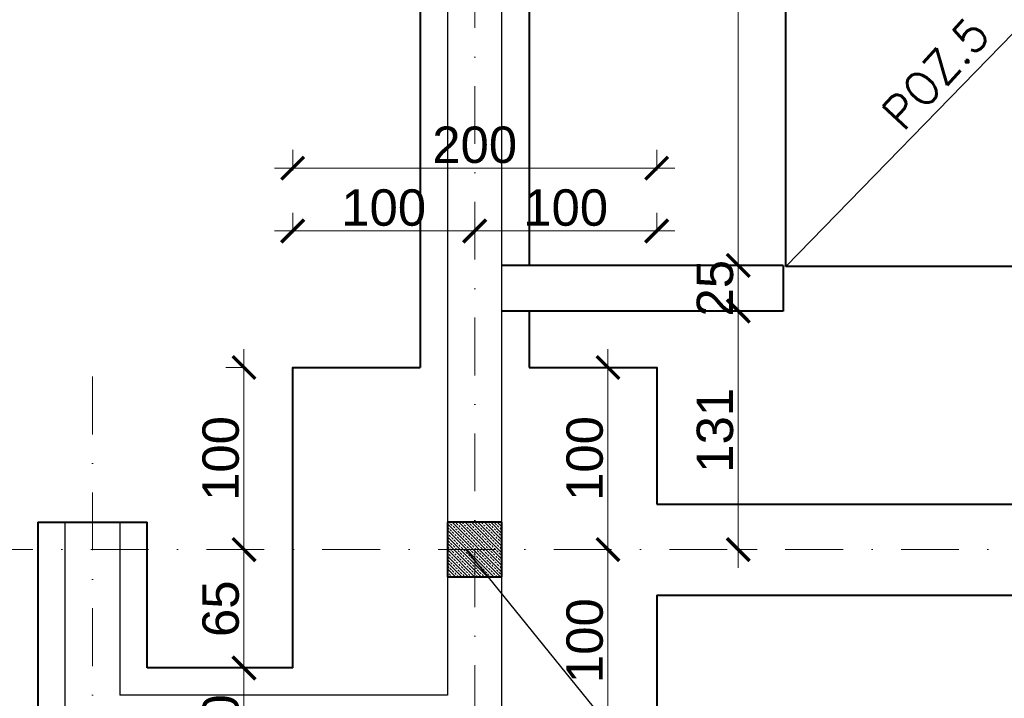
# Model space of a CAD drawing. Extents: x 4615668 to 9294084, y 5328875 to 10688993.
# Tile 10 of 67: x 4661901 to 4662442, y 5330831 to 5331203. Entities that reach past the tile are written whole.
import ezdxf

# ---------------------------------------------------------------- set-up
doc = ezdxf.new("R2010")
doc.units = 0
doc.header["$MEASUREMENT"] = 0
doc.linetypes.add('DASHDOT', pattern=[25.4, 12.7, -6.35, 0, -6.35])
for name, color, linetype, lineweight in [('k', 7, 'Continuous', 13), ('K-OPISY', 252, 'Continuous', 15), ('K-OPISY @ 10', 252, 'Continuous', 15), ('K-SCIANY CIENKI', 163, 'Continuous', 30), ('K-SCIANY GRUBY', 195, 'Continuous', 40), ('K-WIDOK', 45, 'Continuous', 20), ('Osie', 175, 'DASHDOT', 9)]:
    doc.layers.add(name, color=color, linetype=linetype, lineweight=lineweight)
doc.styles.add('Arial Narrow 20', font='arial.ttf', dxfattribs={"height": 20})
doc.styles.add('Opis', font='simplex.shx')
doc.styles.add('Simplex', font='simplex.shx')
doc.dimstyles.new('1do100 ok', dxfattribs={"dimscale": 0.5, "dimtxt": 12, "dimasz": 25, "dimexe": 20, "dimexo": 0, "dimgap": 5, "dimtad": 1, "dimdec": 0, "dimzin": 9, "dimtxsty": 'Arial Narrow 20', "dimblk": 'ARCHTICK', "dimcen": 3, "dimdle": 20, "dimclrd": 256, "dimclre": 256, "dimclrt": 256, "dimadec": 0, "dimazin": 2, "dimtfac": 1, "dimtdec": 0, "dimtix": 1, "dimtmove": 2, "dimatfit": 3, "dimldrblk": 'NONE', "dimfxl": 0, "dimtvp": 1, "dimtolj": 1, "dimtzin": 0, "dimlwd": 5, "dimlwe": 5, "dimarcsym": 0})
doc.dimstyles.new('1do50', dxfattribs={"dimscale": 5, "dimtxt": 2.5, "dimasz": 2.5, "dimexe": 2.5, "dimexo": 0.5, "dimgap": 1, "dimtad": 1, "dimdec": 1, "dimrnd": 0.5, "dimzin": 12, "dimdsep": 46, "dimtxsty": 'Simplex', "dimblk": 'OBLIQUE', "dimcen": 0.5, "dimdle": 2.5, "dimclrd": 256, "dimclre": 256, "dimclrt": 256, "dimadec": 1, "dimazin": 3, "dimtfac": 1, "dimtdec": 1, "dimtix": 1, "dimtmove": 0, "dimatfit": 3, "dimfxl": 0, "dimtolj": 1, "dimtzin": 0, "dimarcsym": 0})

# ---------------------------------------------------------------- blocks, each defined once
blk = doc.blocks.new('_Oblique')
at = {"color": 0, "linetype": 'ByBlock', "lineweight": -2}
blk.add_line((-0.5, -0.5), (0.5, 0.5), dxfattribs=at)
blk = doc.blocks.new('G$C61CBF25F')
at = {"layer": 'Osie', "lineweight": 0, "ltscale": 2.5}
for p, q in [((305, 0), (305, 1880)), ((95, 540), (95, 1340)), ((1525, 1240), (-5, 1240))]:
    blk.add_line(p, q, dxfattribs=at)
blk = doc.blocks.new('_ArchTick')
at = {"color": 0, "linetype": 'ByBlock', "const_width": 0.15}
blk.add_lwpolyline([(-0.5, -0.5), (0.5, 0.5)], dxfattribs=at)
blk = doc.blocks.new('*D7195')
at = {"layer": 'Defpoints', "color": 0}
for p in [(4661940.74, 5331713.66), (4662150.74, 5331466.58), (4661940.74, 5330977.94)]:
    blk.add_point(p, dxfattribs=at)
at = {"layer": 'k', "lineweight": 5, "ltscale": 40}
for p, q in [((4661940.74, 5331712.41), (4661940.74, 5331723.66)), ((4662150.74, 5331712.41), (4662150.74, 5331723.66)), ((4662160.74, 5331713.66), (4661930.74, 5331713.66))]:
    blk.add_line(p, q, dxfattribs=at)
at = {"layer": 'k', "linetype": 'ByBlock', "lineweight": 5, "xscale": 12.5, "yscale": 12.5, "zscale": 12.5, "rotation": 180}
blk.add_blockref('_ArchTick', (4661940.74, 5331713.66), dxfattribs=at)
at = {"layer": 'k', "linetype": 'ByBlock', "lineweight": 5, "xscale": 12.5, "yscale": 12.5, "zscale": 12.5}
blk.add_blockref('_ArchTick', (4662150.74, 5331713.66), dxfattribs=at)
at = {"layer": 'k', "lineweight": 0, "ltscale": 40, "insert": (4662045.74, 5331726.37), "char_height": 20, "attachment_point": 5, "style": 'Arial Narrow 20'}
blk.add_mtext('\\A1;210', dxfattribs=at)
blk = doc.blocks.new('_None')
blk = doc.blocks.new('*D7204')
at = {"layer": 'Defpoints', "color": 0}
for p in [(4661587.25, 5331452.38), (4662050.59, 5331452.38), (4661840.74, 5330912.38)]:
    blk.add_point(p, dxfattribs=at)
at = {"layer": 'k', "lineweight": 5, "ltscale": 40}
for p, q in [((4661587.25, 5330902.38), (4661587.25, 5331462.38)), ((4661588.5, 5331452.38), (4661577.25, 5331452.38)), ((4661588.5, 5330912.38), (4661577.25, 5330912.38))]:
    blk.add_line(p, q, dxfattribs=at)
at = {"layer": 'k', "linetype": 'ByBlock', "lineweight": 5, "xscale": 12.5, "yscale": 12.5, "zscale": 12.5}
for p, rotation in [((4661587.25, 5331452.38), 90), ((4661587.25, 5330912.38), 270)]:
    blk.add_blockref('_ArchTick', p, dxfattribs=dict(at, rotation=rotation))
at = {"layer": 'k', "lineweight": 0, "ltscale": 40, "insert": (4661574.54, 5331182.38), "char_height": 20, "attachment_point": 5, "rotation": 90, "style": 'Arial Narrow 20'}
blk.add_mtext('\\A1;540', dxfattribs=at)
blk = doc.blocks.new('*D7216')
at = {"layer": 'Defpoints', "color": 0}
for p in [(4661925.74, 5331713.66), (4661940.74, 5331713.66), (4661925.74, 5330927.38)]:
    blk.add_point(p, dxfattribs=at)
at = {"layer": 'k', "lineweight": 5, "ltscale": 40}
for p, q in [((4661925.74, 5331712.41), (4661925.74, 5331723.66)), ((4661940.74, 5331713.66), (4661940.74, 5331723.66)), ((4661925.74, 5331713.66), (4661913.24, 5331713.66)), ((4661950.74, 5331713.66), (4661915.74, 5331713.66)), ((4661940.74, 5331713.66), (4661953.24, 5331713.66))]:
    blk.add_line(p, q, dxfattribs=at)
at = {"layer": 'k', "linetype": 'ByBlock', "lineweight": 5, "xscale": 12.5, "yscale": 12.5, "zscale": 12.5}
blk.add_blockref('_ArchTick', (4661925.74, 5331713.66), dxfattribs=at)
at = {"layer": 'k', "linetype": 'ByBlock', "lineweight": 5, "xscale": 12.5, "yscale": 12.5, "zscale": 12.5, "rotation": 180}
blk.add_blockref('_ArchTick', (4661940.74, 5331713.66), dxfattribs=at)
at = {"layer": 'k', "lineweight": 0, "ltscale": 40, "insert": (4661933.24, 5331726.37), "char_height": 20, "attachment_point": 5, "style": 'Arial Narrow 20'}
blk.add_mtext('\\A1;15', dxfattribs=at)
blk = doc.blocks.new('*D7290')
at = {"layer": 'Defpoints', "color": 0}
for p in [(4661955.74, 5331743.41), (4662135.8, 5331467.38), (4661955.74, 5330927.38)]:
    blk.add_point(p, dxfattribs=at)
at = {"layer": 'k', "lineweight": 5, "ltscale": 40}
for p, q in [((4661955.74, 5331742.16), (4661955.74, 5331753.41)), ((4662135.8, 5331742.16), (4662135.8, 5331753.41)), ((4662145.8, 5331743.41), (4661945.74, 5331743.41))]:
    blk.add_line(p, q, dxfattribs=at)
at = {"layer": 'k', "linetype": 'ByBlock', "lineweight": 5, "xscale": 12.5, "yscale": 12.5, "zscale": 12.5, "rotation": 180}
blk.add_blockref('_ArchTick', (4661955.74, 5331743.41), dxfattribs=at)
at = {"layer": 'k', "linetype": 'ByBlock', "lineweight": 5, "xscale": 12.5, "yscale": 12.5, "zscale": 12.5}
blk.add_blockref('_ArchTick', (4662135.8, 5331743.41), dxfattribs=at)
at = {"layer": 'k', "lineweight": 0, "ltscale": 40, "insert": (4662045.77, 5331756.12), "char_height": 20, "attachment_point": 5, "style": 'Arial Narrow 20'}
blk.add_mtext('\\A1;180', dxfattribs=at)
blk = doc.blocks.new('*D7291')
at = {"layer": 'Defpoints', "color": 0}
for p in [(4661925.74, 5331743.41), (4661925.74, 5330927.38), (4661955.74, 5330927.38)]:
    blk.add_point(p, dxfattribs=at)
at = {"layer": 'k', "lineweight": 5, "ltscale": 40}
for p, q in [((4661925.74, 5331742.16), (4661925.74, 5331753.41)), ((4661955.74, 5331742.16), (4661955.74, 5331753.41)), ((4661925.74, 5331743.41), (4661913.24, 5331743.41)), ((4661965.74, 5331743.41), (4661915.74, 5331743.41)), ((4661955.74, 5331743.41), (4661968.24, 5331743.41))]:
    blk.add_line(p, q, dxfattribs=at)
at = {"layer": 'k', "linetype": 'ByBlock', "lineweight": 5, "xscale": 12.5, "yscale": 12.5, "zscale": 12.5}
blk.add_blockref('_ArchTick', (4661925.74, 5331743.41), dxfattribs=at)
at = {"layer": 'k', "linetype": 'ByBlock', "lineweight": 5, "xscale": 12.5, "yscale": 12.5, "zscale": 12.5, "rotation": 180}
blk.add_blockref('_ArchTick', (4661955.74, 5331743.41), dxfattribs=at)
at = {"layer": 'k', "lineweight": 0, "ltscale": 40, "insert": (4661940.74, 5331756.13), "char_height": 20, "attachment_point": 5, "style": 'Arial Narrow 20'}
blk.add_mtext('\\A1;30', dxfattribs=at)
blk = doc.blocks.new('*D7302')
at = {"layer": 'Defpoints', "color": 0}
for p in [(4662216.7, 5331043.38), (4662295.56, 5331043.38), (4662216.7, 5330912.38)]:
    blk.add_point(p, dxfattribs=at)
at = {"layer": 'k', "lineweight": 5, "ltscale": 40}
for p, q in [((4662295.56, 5330902.38), (4662295.56, 5331053.38)), ((4662294.31, 5331043.38), (4662305.56, 5331043.38)), ((4662294.31, 5330912.38), (4662305.56, 5330912.38))]:
    blk.add_line(p, q, dxfattribs=at)
at = {"layer": 'k', "linetype": 'ByBlock', "lineweight": 5, "xscale": 12.5, "yscale": 12.5, "zscale": 12.5}
for p, rotation in [((4662295.56, 5331043.38), 90), ((4662295.56, 5330912.38), 270)]:
    blk.add_blockref('_ArchTick', p, dxfattribs=dict(at, rotation=rotation))
at = {"layer": 'k', "lineweight": 0, "ltscale": 40, "insert": (4662282.85, 5330977.88), "char_height": 20, "attachment_point": 5, "rotation": 90, "style": 'Arial Narrow 20'}
blk.add_mtext('\\A1;131', dxfattribs=at)
blk = doc.blocks.new('*D7303')
at = {"layer": 'Defpoints', "color": 0}
for p in [(4662259.03, 5331068.38), (4662295.56, 5331068.38), (4662216.7, 5331043.38)]:
    blk.add_point(p, dxfattribs=at)
at = {"layer": 'k', "lineweight": 5, "ltscale": 40}
for p, q in [((4662295.56, 5331068.38), (4662295.56, 5331080.88)), ((4662295.56, 5331033.38), (4662295.56, 5331078.38)), ((4662294.31, 5331068.38), (4662305.56, 5331068.38)), ((4662294.31, 5331043.38), (4662305.56, 5331043.38)), ((4662295.56, 5331043.38), (4662295.56, 5331030.88))]:
    blk.add_line(p, q, dxfattribs=at)
at = {"layer": 'k', "linetype": 'ByBlock', "lineweight": 5, "xscale": 12.5, "yscale": 12.5, "zscale": 12.5}
for p, rotation in [((4662295.56, 5331068.38), 270), ((4662295.56, 5331043.38), 90)]:
    blk.add_blockref('_ArchTick', p, dxfattribs=dict(at, rotation=rotation))
at = {"layer": 'k', "lineweight": 0, "ltscale": 40, "insert": (4662282.85, 5331055.88), "char_height": 20, "attachment_point": 5, "rotation": 90, "style": 'Arial Narrow 20'}
blk.add_mtext('\\A1;25', dxfattribs=at)
blk = doc.blocks.new('*D7304')
at = {"layer": 'Defpoints', "color": 0}
for p in [(4662265.62, 5331452.38), (4662295.56, 5331452.38), (4662259.03, 5331068.38)]:
    blk.add_point(p, dxfattribs=at)
at = {"layer": 'k', "lineweight": 5, "ltscale": 40}
for p, q in [((4662295.56, 5331058.38), (4662295.56, 5331462.38)), ((4662294.31, 5331452.38), (4662305.56, 5331452.38)), ((4662294.31, 5331068.38), (4662305.56, 5331068.38))]:
    blk.add_line(p, q, dxfattribs=at)
at = {"layer": 'k', "linetype": 'ByBlock', "lineweight": 5, "xscale": 12.5, "yscale": 12.5, "zscale": 12.5}
for p, rotation in [((4662295.56, 5331452.38), 90), ((4662295.56, 5331068.38), 270)]:
    blk.add_blockref('_ArchTick', p, dxfattribs=dict(at, rotation=rotation))
at = {"layer": 'k', "lineweight": 0, "ltscale": 40, "insert": (4662282.85, 5331260.38), "char_height": 20, "attachment_point": 5, "rotation": 90, "style": 'Arial Narrow 20'}
blk.add_mtext('\\A1;384', dxfattribs=at)
blk = doc.blocks.new('*D7315')
at = {"layer": 'Defpoints', "color": 0}
for p in [(4662135.74, 5331774.81), (4662135.74, 5331467.38), (4661925.74, 5330927.38)]:
    blk.add_point(p, dxfattribs=at)
at = {"layer": 'k', "lineweight": 5, "ltscale": 40}
for p, q in [((4661925.74, 5331773.56), (4661925.74, 5331784.81)), ((4662135.74, 5331773.56), (4662135.74, 5331784.81)), ((4661915.74, 5331774.81), (4662145.74, 5331774.81))]:
    blk.add_line(p, q, dxfattribs=at)
at = {"layer": 'k', "linetype": 'ByBlock', "lineweight": 5, "xscale": 12.5, "yscale": 12.5, "zscale": 12.5, "rotation": 180}
blk.add_blockref('_ArchTick', (4661925.74, 5331774.81), dxfattribs=at)
at = {"layer": 'k', "linetype": 'ByBlock', "lineweight": 5, "xscale": 12.5, "yscale": 12.5, "zscale": 12.5}
blk.add_blockref('_ArchTick', (4662135.74, 5331774.81), dxfattribs=at)
at = {"layer": 'k', "lineweight": 0, "ltscale": 40, "insert": (4662030.74, 5331787.52), "char_height": 20, "attachment_point": 5, "style": 'Arial Narrow 20'}
blk.add_mtext('\\A1;210', dxfattribs=at)
blk = doc.blocks.new('*D7317')
at = {"layer": 'Defpoints', "color": 0}
for p in [(4661925.74, 5331810.79), (4663285.74, 5331467.38), (4661925.74, 5330927.38)]:
    blk.add_point(p, dxfattribs=at)
at = {"layer": 'k', "lineweight": 5, "ltscale": 40}
for p, q in [((4661925.74, 5331809.54), (4661925.74, 5331820.79)), ((4663285.74, 5331809.54), (4663285.74, 5331820.79)), ((4663295.74, 5331810.79), (4661915.74, 5331810.79))]:
    blk.add_line(p, q, dxfattribs=at)
at = {"layer": 'k', "linetype": 'ByBlock', "lineweight": 5, "xscale": 12.5, "yscale": 12.5, "zscale": 12.5, "rotation": 180}
blk.add_blockref('_ArchTick', (4661925.74, 5331810.79), dxfattribs=at)
at = {"layer": 'k', "linetype": 'ByBlock', "lineweight": 5, "xscale": 12.5, "yscale": 12.5, "zscale": 12.5}
blk.add_blockref('_ArchTick', (4663285.74, 5331810.79), dxfattribs=at)
at = {"layer": 'k', "lineweight": 0, "ltscale": 40, "insert": (4662605.74, 5331823.51), "char_height": 20, "attachment_point": 5, "style": 'Arial Narrow 20'}
blk.add_mtext('\\A1;1360', dxfattribs=at)
blk = doc.blocks.new('*D7318')
at = {"layer": 'Defpoints', "color": 0}
for p in [(4662050.74, 5331012.38), (4662023.98, 5330912.38), (4662050.74, 5330912.38)]:
    blk.add_point(p, dxfattribs=at)
at = {"layer": 'k', "lineweight": 5, "ltscale": 40}
for p, q in [((4662023.98, 5331022.38), (4662023.98, 5330902.38)), ((4662025.23, 5331012.38), (4662013.98, 5331012.38)), ((4662025.23, 5330912.38), (4662013.98, 5330912.38))]:
    blk.add_line(p, q, dxfattribs=at)
at = {"layer": 'k', "linetype": 'ByBlock', "lineweight": 5, "xscale": 12.5, "yscale": 12.5, "zscale": 12.5}
for p, rotation in [((4662023.98, 5331012.38), 90), ((4662023.98, 5330912.38), 270)]:
    blk.add_blockref('_ArchTick', p, dxfattribs=dict(at, rotation=rotation))
at = {"layer": 'k', "lineweight": 0, "ltscale": 40, "insert": (4662011.27, 5330962.38), "char_height": 20, "attachment_point": 5, "rotation": 90, "style": 'Arial Narrow 20'}
blk.add_mtext('\\A1;100', dxfattribs=at)
blk = doc.blocks.new('*D7319')
at = {"layer": 'Defpoints', "color": 0}
for p in [(4662050.74, 5330912.38), (4662023.98, 5330847.38), (4662050.74, 5330847.38)]:
    blk.add_point(p, dxfattribs=at)
at = {"layer": 'k', "lineweight": 5, "ltscale": 40}
for p, q in [((4662023.98, 5330922.38), (4662023.98, 5330837.38)), ((4662025.23, 5330912.38), (4662013.98, 5330912.38)), ((4662025.23, 5330847.38), (4662013.98, 5330847.38))]:
    blk.add_line(p, q, dxfattribs=at)
at = {"layer": 'k', "linetype": 'ByBlock', "lineweight": 5, "xscale": 12.5, "yscale": 12.5, "zscale": 12.5}
for p, rotation in [((4662023.98, 5330912.38), 90), ((4662023.98, 5330847.38), 270)]:
    blk.add_blockref('_ArchTick', p, dxfattribs=dict(at, rotation=rotation))
at = {"layer": 'k', "lineweight": 0, "ltscale": 40, "insert": (4662011.27, 5330879.88), "char_height": 20, "attachment_point": 5, "rotation": 90, "style": 'Arial Narrow 20'}
blk.add_mtext('\\A1;65', dxfattribs=at)
blk = doc.blocks.new('*D7320')
at = {"layer": 'Defpoints', "color": 0}
for p in [(4662050.74, 5330847.38), (4662023.98, 5330787.38), (4662045.74, 5330787.38)]:
    blk.add_point(p, dxfattribs=at)
at = {"layer": 'k', "lineweight": 5, "ltscale": 40}
for p, q in [((4662023.98, 5330857.38), (4662023.98, 5330777.38)), ((4662025.23, 5330847.38), (4662013.98, 5330847.38)), ((4662025.23, 5330787.38), (4662013.98, 5330787.38))]:
    blk.add_line(p, q, dxfattribs=at)
at = {"layer": 'k', "linetype": 'ByBlock', "lineweight": 5, "xscale": 12.5, "yscale": 12.5, "zscale": 12.5}
for p, rotation in [((4662023.98, 5330847.38), 90), ((4662023.98, 5330787.38), 270)]:
    blk.add_blockref('_ArchTick', p, dxfattribs=dict(at, rotation=rotation))
at = {"layer": 'k', "lineweight": 0, "ltscale": 40, "insert": (4662011.27, 5330817.38), "char_height": 20, "attachment_point": 5, "rotation": 90, "style": 'Arial Narrow 20'}
blk.add_mtext('\\A1;60', dxfattribs=at)
blk = doc.blocks.new('*D7322')
at = {"layer": 'Defpoints', "color": 0}
for p in [(4662150.74, 5331087.34), (4662050.74, 5331012.38), (4662150.74, 5331012.38)]:
    blk.add_point(p, dxfattribs=at)
at = {"layer": 'k', "lineweight": 5, "ltscale": 40}
for p, q in [((4662050.74, 5331086.09), (4662050.74, 5331097.34)), ((4662150.74, 5331086.09), (4662150.74, 5331097.34)), ((4662040.74, 5331087.34), (4662160.74, 5331087.34))]:
    blk.add_line(p, q, dxfattribs=at)
at = {"layer": 'k', "linetype": 'ByBlock', "lineweight": 5, "xscale": 12.5, "yscale": 12.5, "zscale": 12.5, "rotation": 180}
blk.add_blockref('_ArchTick', (4662050.74, 5331087.34), dxfattribs=at)
at = {"layer": 'k', "linetype": 'ByBlock', "lineweight": 5, "xscale": 12.5, "yscale": 12.5, "zscale": 12.5}
blk.add_blockref('_ArchTick', (4662150.74, 5331087.34), dxfattribs=at)
at = {"layer": 'k', "lineweight": 0, "ltscale": 40, "insert": (4662100.74, 5331100.05), "char_height": 20, "attachment_point": 5, "style": 'Arial Narrow 20'}
blk.add_mtext('\\A1;100', dxfattribs=at)
blk = doc.blocks.new('*D7323')
at = {"layer": 'Defpoints', "color": 0}
for p in [(4662250.74, 5331087.34), (4662150.74, 5331012.38), (4662250.74, 5331012.38)]:
    blk.add_point(p, dxfattribs=at)
at = {"layer": 'k', "lineweight": 5, "ltscale": 40}
for p, q in [((4662150.74, 5331086.09), (4662150.74, 5331097.34)), ((4662250.74, 5331086.09), (4662250.74, 5331097.34)), ((4662140.74, 5331087.34), (4662260.74, 5331087.34))]:
    blk.add_line(p, q, dxfattribs=at)
at = {"layer": 'k', "linetype": 'ByBlock', "lineweight": 5, "xscale": 12.5, "yscale": 12.5, "zscale": 12.5, "rotation": 180}
blk.add_blockref('_ArchTick', (4662150.74, 5331087.34), dxfattribs=at)
at = {"layer": 'k', "linetype": 'ByBlock', "lineweight": 5, "xscale": 12.5, "yscale": 12.5, "zscale": 12.5}
blk.add_blockref('_ArchTick', (4662250.74, 5331087.34), dxfattribs=at)
at = {"layer": 'k', "lineweight": 0, "ltscale": 40, "insert": (4662200.74, 5331100.05), "char_height": 20, "attachment_point": 5, "style": 'Arial Narrow 20'}
blk.add_mtext('\\A1;100', dxfattribs=at)
blk = doc.blocks.new('*D7324')
at = {"layer": 'Defpoints', "color": 0}
for p in [(4662250.74, 5331121.83), (4662050.74, 5331012.38), (4662250.74, 5331012.38)]:
    blk.add_point(p, dxfattribs=at)
at = {"layer": 'k', "lineweight": 5, "ltscale": 40}
for p, q in [((4662050.74, 5331120.58), (4662050.74, 5331131.83)), ((4662250.74, 5331120.58), (4662250.74, 5331131.83)), ((4662040.74, 5331121.83), (4662260.74, 5331121.83))]:
    blk.add_line(p, q, dxfattribs=at)
at = {"layer": 'k', "linetype": 'ByBlock', "lineweight": 5, "xscale": 12.5, "yscale": 12.5, "zscale": 12.5, "rotation": 180}
blk.add_blockref('_ArchTick', (4662050.74, 5331121.83), dxfattribs=at)
at = {"layer": 'k', "linetype": 'ByBlock', "lineweight": 5, "xscale": 12.5, "yscale": 12.5, "zscale": 12.5}
blk.add_blockref('_ArchTick', (4662250.74, 5331121.83), dxfattribs=at)
at = {"layer": 'k', "lineweight": 0, "ltscale": 40, "insert": (4662150.74, 5331134.54), "char_height": 20, "attachment_point": 5, "style": 'Arial Narrow 20'}
blk.add_mtext('\\A1;200', dxfattribs=at)
blk = doc.blocks.new('*D7325')
at = {"layer": 'Defpoints', "color": 0}
for p in [(4662250.74, 5331012.38), (4662223.98, 5330912.38), (4662250.74, 5330912.38)]:
    blk.add_point(p, dxfattribs=at)
at = {"layer": 'k', "lineweight": 5, "ltscale": 40}
for p, q in [((4662223.98, 5331022.38), (4662223.98, 5330902.38)), ((4662225.23, 5331012.38), (4662213.98, 5331012.38)), ((4662225.23, 5330912.38), (4662213.98, 5330912.38))]:
    blk.add_line(p, q, dxfattribs=at)
at = {"layer": 'k', "linetype": 'ByBlock', "lineweight": 5, "xscale": 12.5, "yscale": 12.5, "zscale": 12.5}
for p, rotation in [((4662223.98, 5331012.38), 90), ((4662223.98, 5330912.38), 270)]:
    blk.add_blockref('_ArchTick', p, dxfattribs=dict(at, rotation=rotation))
at = {"layer": 'k', "lineweight": 0, "ltscale": 40, "insert": (4662211.27, 5330962.38), "char_height": 20, "attachment_point": 5, "rotation": 90, "style": 'Arial Narrow 20'}
blk.add_mtext('\\A1;100', dxfattribs=at)
blk = doc.blocks.new('*D7326')
at = {"layer": 'Defpoints', "color": 0}
for p in [(4662250.74, 5330912.38), (4662223.98, 5330812.38), (4662250.74, 5330812.38)]:
    blk.add_point(p, dxfattribs=at)
at = {"layer": 'k', "lineweight": 5, "ltscale": 40}
for p, q in [((4662223.98, 5330922.38), (4662223.98, 5330802.38)), ((4662225.23, 5330912.38), (4662213.98, 5330912.38)), ((4662225.23, 5330812.38), (4662213.98, 5330812.38))]:
    blk.add_line(p, q, dxfattribs=at)
at = {"layer": 'k', "linetype": 'ByBlock', "lineweight": 5, "xscale": 12.5, "yscale": 12.5, "zscale": 12.5}
for p, rotation in [((4662223.98, 5330912.38), 90), ((4662223.98, 5330812.38), 270)]:
    blk.add_blockref('_ArchTick', p, dxfattribs=dict(at, rotation=rotation))
at = {"layer": 'k', "lineweight": 0, "ltscale": 40, "insert": (4662211.27, 5330862.38), "char_height": 20, "attachment_point": 5, "rotation": 90, "style": 'Arial Narrow 20'}
blk.add_mtext('\\A1;100', dxfattribs=at)
blk = doc.blocks.new('*D7328')
at = {"layer": 'Defpoints', "color": 0}
for p in [(4662135.74, 5331437.38), (4661557.78, 5330927.38), (4662135.74, 5330927.38)]:
    blk.add_point(p, dxfattribs=at)
at = {"layer": 'k', "lineweight": 5, "ltscale": 40}
for p, q in [((4661557.78, 5331447.38), (4661557.78, 5330917.38)), ((4661559.03, 5331437.38), (4661547.78, 5331437.38)), ((4661559.03, 5330927.38), (4661547.78, 5330927.38))]:
    blk.add_line(p, q, dxfattribs=at)
at = {"layer": 'k', "linetype": 'ByBlock', "lineweight": 5, "xscale": 12.5, "yscale": 12.5, "zscale": 12.5}
for p, rotation in [((4661557.78, 5331437.38), 90), ((4661557.78, 5330927.38), 270)]:
    blk.add_blockref('_ArchTick', p, dxfattribs=dict(at, rotation=rotation))
at = {"layer": 'k', "lineweight": 0, "ltscale": 40, "insert": (4661545.07, 5331182.38), "char_height": 20, "attachment_point": 5, "rotation": 90, "style": 'Arial Narrow 20'}
blk.add_mtext('\\A1;510', dxfattribs=at)
blk = doc.blocks.new('*D7329')
at = {"layer": 'Defpoints', "color": 0}
for p in [(4662135.74, 5330927.38), (4661557.78, 5330897.38), (4662135.74, 5330897.38)]:
    blk.add_point(p, dxfattribs=at)
at = {"layer": 'k', "lineweight": 5, "ltscale": 40}
for p, q in [((4661557.78, 5330927.38), (4661557.78, 5330939.88)), ((4661557.78, 5330937.38), (4661557.78, 5330887.38)), ((4661559.03, 5330927.38), (4661547.78, 5330927.38)), ((4661559.03, 5330897.38), (4661547.78, 5330897.38)), ((4661557.78, 5330897.38), (4661557.78, 5330884.88))]:
    blk.add_line(p, q, dxfattribs=at)
at = {"layer": 'k', "linetype": 'ByBlock', "lineweight": 5, "xscale": 12.5, "yscale": 12.5, "zscale": 12.5}
for p, rotation in [((4661557.78, 5330927.38), 270), ((4661557.78, 5330897.38), 90)]:
    blk.add_blockref('_ArchTick', p, dxfattribs=dict(at, rotation=rotation))
at = {"layer": 'k', "lineweight": 0, "ltscale": 40, "insert": (4661545.06, 5330912.38), "char_height": 20, "attachment_point": 5, "rotation": 90, "style": 'Arial Narrow 20'}
blk.add_mtext('\\A1;30', dxfattribs=at)
blk = doc.blocks.new('*D7330')
at = {"layer": 'Defpoints', "color": 0}
for p in [(4662135.74, 5330897.38), (4661557.78, 5330832.38), (4662063.21, 5330832.38)]:
    blk.add_point(p, dxfattribs=at)
at = {"layer": 'k', "lineweight": 5, "ltscale": 40}
for p, q in [((4661557.78, 5330907.38), (4661557.78, 5330822.38)), ((4661559.03, 5330897.38), (4661547.78, 5330897.38)), ((4661559.03, 5330832.38), (4661547.78, 5330832.38))]:
    blk.add_line(p, q, dxfattribs=at)
at = {"layer": 'k', "linetype": 'ByBlock', "lineweight": 5, "xscale": 12.5, "yscale": 12.5, "zscale": 12.5}
for p, rotation in [((4661557.78, 5330897.38), 90), ((4661557.78, 5330832.38), 270)]:
    blk.add_blockref('_ArchTick', p, dxfattribs=dict(at, rotation=rotation))
at = {"layer": 'k', "lineweight": 0, "ltscale": 40, "insert": (4661545.07, 5330864.88), "char_height": 20, "attachment_point": 5, "rotation": 90, "style": 'Arial Narrow 20'}
blk.add_mtext('\\A1;65', dxfattribs=at)
blk = doc.blocks.new('*D7331')
at = {"layer": 'Defpoints', "color": 0}
for p in [(4662063.21, 5330832.38), (4661557.78, 5330802.38), (4662057.05, 5330802.38)]:
    blk.add_point(p, dxfattribs=at)
at = {"layer": 'k', "lineweight": 5, "ltscale": 40}
for p, q in [((4661557.78, 5330832.38), (4661557.78, 5330844.88)), ((4661557.78, 5330842.38), (4661557.78, 5330792.38)), ((4661559.03, 5330832.38), (4661547.78, 5330832.38)), ((4661559.03, 5330802.38), (4661547.78, 5330802.38)), ((4661557.78, 5330802.38), (4661557.78, 5330789.88))]:
    blk.add_line(p, q, dxfattribs=at)
at = {"layer": 'k', "linetype": 'ByBlock', "lineweight": 5, "xscale": 12.5, "yscale": 12.5, "zscale": 12.5}
for p, rotation in [((4661557.78, 5330832.38), 270), ((4661557.78, 5330802.38), 90)]:
    blk.add_blockref('_ArchTick', p, dxfattribs=dict(at, rotation=rotation))
at = {"layer": 'k', "lineweight": 0, "ltscale": 40, "insert": (4661545.06, 5330817.38), "char_height": 20, "attachment_point": 5, "rotation": 90, "style": 'Arial Narrow 20'}
blk.add_mtext('\\A1;30', dxfattribs=at)
blk = doc.blocks.new('*D7338')
at = {"layer": 'Defpoints', "color": 0}
for p in [(4662135.74, 5331467.38), (4661510.86, 5330927.38), (4661955.74, 5330927.38)]:
    blk.add_point(p, dxfattribs=at)
at = {"layer": 'k', "lineweight": 5, "ltscale": 40}
for p, q in [((4661510.86, 5331477.38), (4661510.86, 5330917.38)), ((4661512.11, 5331467.38), (4661500.86, 5331467.38)), ((4661512.11, 5330927.38), (4661500.86, 5330927.38))]:
    blk.add_line(p, q, dxfattribs=at)
at = {"layer": 'k', "linetype": 'ByBlock', "lineweight": 5, "xscale": 12.5, "yscale": 12.5, "zscale": 12.5}
for p, rotation in [((4661510.86, 5331467.38), 90), ((4661510.86, 5330927.38), 270)]:
    blk.add_blockref('_ArchTick', p, dxfattribs=dict(at, rotation=rotation))
at = {"layer": 'k', "lineweight": 0, "ltscale": 40, "insert": (4661498.15, 5331197.38), "char_height": 20, "attachment_point": 5, "rotation": 90, "style": 'Arial Narrow 20'}
blk.add_mtext('\\A1;540', dxfattribs=at)
blk = doc.blocks.new('*D7339')
at = {"layer": 'Defpoints', "color": 0}
for p in [(4661955.74, 5330927.38), (4661510.86, 5330297.38), (4661925.74, 5330297.38)]:
    blk.add_point(p, dxfattribs=at)
at = {"layer": 'k', "lineweight": 5, "ltscale": 40}
for p, q in [((4661510.86, 5330937.38), (4661510.86, 5330287.38)), ((4661512.11, 5330927.38), (4661500.86, 5330927.38)), ((4661512.11, 5330297.38), (4661500.86, 5330297.38))]:
    blk.add_line(p, q, dxfattribs=at)
at = {"layer": 'k', "linetype": 'ByBlock', "lineweight": 5, "xscale": 12.5, "yscale": 12.5, "zscale": 12.5}
for p, rotation in [((4661510.86, 5330927.38), 90), ((4661510.86, 5330297.38), 270)]:
    blk.add_blockref('_ArchTick', p, dxfattribs=dict(at, rotation=rotation))
at = {"layer": 'k', "lineweight": 0, "ltscale": 40, "insert": (4661498.14, 5330612.38), "char_height": 20, "attachment_point": 5, "rotation": 90, "style": 'Arial Narrow 20'}
blk.add_mtext('\\A1;630', dxfattribs=at)
blk = doc.blocks.new('*D7341')
at = {"layer": 'Defpoints', "color": 0}
for p in [(4661466.44, 5331467.38), (4662135.74, 5331467.38), (4662135.74, 5329757.38)]:
    blk.add_point(p, dxfattribs=at)
at = {"layer": 'k', "lineweight": 5, "ltscale": 40}
for p, q in [((4661466.44, 5329747.38), (4661466.44, 5331477.38)), ((4661467.69, 5331467.38), (4661456.44, 5331467.38)), ((4661467.69, 5329757.38), (4661456.44, 5329757.38))]:
    blk.add_line(p, q, dxfattribs=at)
at = {"layer": 'k', "linetype": 'ByBlock', "lineweight": 5, "xscale": 12.5, "yscale": 12.5, "zscale": 12.5}
for p, rotation in [((4661466.44, 5331467.38), 90), ((4661466.44, 5329757.38), 270)]:
    blk.add_blockref('_ArchTick', p, dxfattribs=dict(at, rotation=rotation))
at = {"layer": 'k', "lineweight": 0, "ltscale": 40, "insert": (4661453.73, 5330612.38), "char_height": 20, "attachment_point": 5, "rotation": 90, "style": 'Arial Narrow 20'}
blk.add_mtext('\\A1;1710', dxfattribs=at)

msp = doc.modelspace()

# ---------------------------------------------------------------- linework, layer by layer
at = {"layer": 'K-OPISY'}
msp.add_line((4662321.74, 5331067.91), (4662529.74, 5331281.38), dxfattribs=at)
at = {"layer": 'K-SCIANY CIENKI'}
for p, q in [((4662165.74, 5330927.38), (4662165.74, 5331437.38)), ((4662135.74, 5331432.88), (4662135.74, 5330927.38)), ((4662346.24, 5331067.91), (4662321.74, 5331067.91)), ((4661925.74, 5330769.88), (4661925.74, 5330927.38)), ((4661925.74, 5330927.38), (4661955.74, 5330927.38)), ((4661955.74, 5330927.38), (4661955.74, 5330832.38)), ((4662135.74, 5330927.38), (4662165.74, 5330927.38)), ((4662165.74, 5330897.38), (4662135.74, 5330897.38)), ((4662135.74, 5330897.38), (4662135.74, 5330832.38)), ((4662165.74, 5330492.38), (4662165.74, 5330897.38)), ((4661965.74, 5330832.38), (4661955.74, 5330832.38)), ((4662135.74, 5330832.38), (4661965.74, 5330832.38))]:
    msp.add_line(p, q, dxfattribs=at)
at = {"layer": 'K-SCIANY GRUBY'}
for p, q in [((4662120.74, 5331392.38), (4662120.74, 5331012.38)), ((4662180.74, 5331392.38), (4662180.74, 5331068.38)), ((4662321.74, 5331067.91), (4662321.74, 5331281.38)), ((4662320.28, 5331068.38), (4662165.74, 5331068.38)), ((4662320.28, 5331068.38), (4662320.28, 5331043.38)), ((4662529.74, 5331067.91), (4662321.74, 5331067.91)), ((4662320.28, 5331043.38), (4662165.74, 5331043.38)), ((4662180.74, 5331043.38), (4662180.74, 5331012.38)), ((4662250.74, 5330937.38), (4662575.74, 5330937.38)), ((4661910.74, 5330927.38), (4661910.74, 5330297.38)), ((4661910.74, 5330927.38), (4661970.74, 5330927.38)), ((4661970.74, 5330847.38), (4661970.74, 5330927.38)), ((4662165.74, 5330927.38), (4662135.74, 5330927.38)), ((4662135.74, 5330927.38), (4662135.74, 5330897.38)), ((4662165.74, 5330897.38), (4662165.74, 5330927.38)), ((4662135.74, 5330897.38), (4662165.74, 5330897.38)), ((4662250.74, 5330887.38), (4662575.74, 5330887.38)), ((4662050.74, 5330847.38), (4661970.74, 5330847.38))]:
    msp.add_line(p, q, dxfattribs=at)
for points in [[(4662050.74, 5330847.38), (4662050.74, 5331012.38), (4662120.74, 5331012.38)], [(4662180.74, 5331012.38), (4662250.74, 5331012.38), (4662250.74, 5330937.38)], [(4662250.74, 5330887.38), (4662250.74, 5330812.38), (4662180.74, 5330812.38)]]:
    msp.add_lwpolyline(points, dxfattribs=at)
at = {"layer": 'K-WIDOK', "linetype": 'Continuous', "lineweight": 0}
for p, q in [((4662136.63, 5330927.38), (4662137.09, 5330926.93)), ((4662138.4, 5330927.38), (4662165.74, 5330900.04)), ((4662140.17, 5330927.38), (4662140.18, 5330927.37)), ((4662141.94, 5330927.38), (4662165.74, 5330903.57)), ((4662143.72, 5330927.37), (4662144.6, 5330926.48)), ((4662145.47, 5330927.38), (4662165.74, 5330907.11)), ((4662147.24, 5330927.38), (4662147.69, 5330926.93)), ((4662149.01, 5330927.38), (4662165.74, 5330910.64)), ((4662150.78, 5330927.38), (4662150.79, 5330927.37)), ((4662152.54, 5330927.38), (4662165.74, 5330914.18)), ((4662154.32, 5330927.37), (4662155.21, 5330926.48)), ((4662156.08, 5330927.38), (4662165.74, 5330917.71)), ((4662157.85, 5330927.38), (4662158.3, 5330926.93)), ((4662159.61, 5330927.38), (4662165.74, 5330921.25)), ((4662161.38, 5330927.38), (4662161.39, 5330927.37)), ((4662163.15, 5330927.38), (4662165.74, 5330924.79)), ((4662164.93, 5330927.37), (4662165.74, 5330926.55)), ((4662135.74, 5330926.5), (4662164.87, 5330897.38)), ((4662135.74, 5330922.97), (4662161.33, 5330897.38)), ((4662135.76, 5330924.72), (4662136.64, 5330923.83)), ((4662137.09, 5330923.39), (4662137.97, 5330922.51)), ((4662137.53, 5330926.48), (4662138.41, 5330925.6)), ((4662138.41, 5330922.06), (4662139.3, 5330921.18)), ((4662138.85, 5330925.16), (4662139.74, 5330924.27)), ((4662140.18, 5330923.83), (4662141.06, 5330922.95)), ((4662140.62, 5330926.93), (4662141.51, 5330926.04)), ((4662141.51, 5330922.51), (4662142.39, 5330921.62)), ((4662141.95, 5330925.6), (4662142.83, 5330924.72)), ((4662143.27, 5330924.27), (4662144.16, 5330923.39)), ((4662144.6, 5330922.95), (4662145.48, 5330922.06)), ((4662145.04, 5330926.04), (4662145.93, 5330925.16)), ((4662146.37, 5330924.72), (4662147.25, 5330923.83)), ((4662147.69, 5330923.39), (4662148.58, 5330922.51)), ((4662148.14, 5330926.48), (4662149.02, 5330925.6)), ((4662149.02, 5330922.06), (4662149.9, 5330921.18)), ((4662149.46, 5330925.16), (4662150.35, 5330924.27)), ((4662150.79, 5330923.83), (4662151.67, 5330922.95)), ((4662151.23, 5330926.93), (4662152.11, 5330926.04)), ((4662152.11, 5330922.51), (4662153, 5330921.62)), ((4662152.55, 5330925.6), (4662153.44, 5330924.72)), ((4662153.88, 5330924.27), (4662154.76, 5330923.39)), ((4662155.21, 5330922.95), (4662156.09, 5330922.06)), ((4662155.65, 5330926.04), (4662156.53, 5330925.16)), ((4662156.97, 5330924.72), (4662157.86, 5330923.83)), ((4662158.3, 5330923.39), (4662159.18, 5330922.51)), ((4662158.74, 5330926.48), (4662159.63, 5330925.6)), ((4662159.63, 5330922.06), (4662160.51, 5330921.18)), ((4662160.07, 5330925.16), (4662160.95, 5330924.27)), ((4662161.39, 5330923.83), (4662162.28, 5330922.95)), ((4662161.84, 5330926.93), (4662162.72, 5330926.04)), ((4662162.72, 5330922.51), (4662163.6, 5330921.62)), ((4662163.16, 5330925.6), (4662164.05, 5330924.72)), ((4662164.49, 5330924.27), (4662165.37, 5330923.39)), ((4662135.74, 5330921.2), (4662136.2, 5330920.74)), ((4662135.74, 5330919.43), (4662157.79, 5330897.38)), ((4662135.74, 5330917.66), (4662135.76, 5330917.65)), ((4662136.2, 5330917.2), (4662137.09, 5330916.32)), ((4662136.64, 5330920.3), (4662137.53, 5330919.41)), ((4662137.97, 5330918.97), (4662138.85, 5330918.09)), ((4662139.3, 5330917.65), (4662140.18, 5330916.76)), ((4662139.74, 5330920.74), (4662140.62, 5330919.85)), ((4662141.06, 5330919.41), (4662141.95, 5330918.53)), ((4662142.39, 5330918.09), (4662143.27, 5330917.2)), ((4662142.83, 5330921.18), (4662143.72, 5330920.3)), ((4662143.72, 5330916.76), (4662144.6, 5330915.88)), ((4662144.16, 5330919.85), (4662145.04, 5330918.97)), ((4662145.48, 5330918.53), (4662146.37, 5330917.65)), ((4662145.93, 5330921.62), (4662146.81, 5330920.74)), ((4662146.81, 5330917.2), (4662147.69, 5330916.32)), ((4662147.25, 5330920.3), (4662148.14, 5330919.41)), ((4662148.58, 5330918.97), (4662149.46, 5330918.09)), ((4662149.9, 5330917.65), (4662150.79, 5330916.76)), ((4662150.35, 5330920.74), (4662151.23, 5330919.85)), ((4662151.67, 5330919.41), (4662152.55, 5330918.53)), ((4662153, 5330918.09), (4662153.88, 5330917.2)), ((4662153.44, 5330921.18), (4662154.32, 5330920.3)), ((4662154.32, 5330916.76), (4662155.21, 5330915.88)), ((4662154.76, 5330919.85), (4662155.65, 5330918.97)), ((4662156.09, 5330918.53), (4662156.97, 5330917.65)), ((4662156.53, 5330921.62), (4662157.42, 5330920.74)), ((4662157.42, 5330917.2), (4662158.3, 5330916.32)), ((4662157.86, 5330920.3), (4662158.74, 5330919.41)), ((4662159.18, 5330918.97), (4662160.07, 5330918.09)), ((4662160.51, 5330917.65), (4662161.39, 5330916.76)), ((4662160.95, 5330920.74), (4662161.84, 5330919.85)), ((4662162.28, 5330919.41), (4662163.16, 5330918.53)), ((4662163.6, 5330918.09), (4662164.49, 5330917.2)), ((4662164.05, 5330921.18), (4662164.93, 5330920.3)), ((4662164.93, 5330916.76), (4662165.74, 5330915.95)), ((4662165.37, 5330919.85), (4662165.74, 5330919.48)), ((4662135.74, 5330915.9), (4662154.26, 5330897.38)), ((4662135.74, 5330912.36), (4662150.72, 5330897.38)), ((4662135.76, 5330914.11), (4662136.64, 5330913.23)), ((4662137.09, 5330912.78), (4662137.97, 5330911.9)), ((4662137.53, 5330915.88), (4662138.41, 5330914.99)), ((4662138.41, 5330911.46), (4662139.3, 5330910.57)), ((4662138.85, 5330914.55), (4662139.74, 5330913.67)), ((4662140.18, 5330913.23), (4662141.06, 5330912.34)), ((4662140.62, 5330916.32), (4662141.51, 5330915.44)), ((4662141.51, 5330911.9), (4662142.39, 5330911.02)), ((4662141.95, 5330914.99), (4662142.83, 5330914.11)), ((4662143.27, 5330913.67), (4662144.16, 5330912.78)), ((4662144.6, 5330912.34), (4662145.48, 5330911.46)), ((4662145.04, 5330915.44), (4662145.93, 5330914.55)), ((4662146.37, 5330914.11), (4662147.25, 5330913.23)), ((4662147.69, 5330912.78), (4662148.58, 5330911.9)), ((4662148.14, 5330915.88), (4662149.02, 5330914.99)), ((4662149.02, 5330911.46), (4662149.9, 5330910.57)), ((4662149.46, 5330914.55), (4662150.35, 5330913.67)), ((4662150.79, 5330913.23), (4662151.67, 5330912.34)), ((4662151.23, 5330916.32), (4662152.11, 5330915.44)), ((4662152.11, 5330911.9), (4662153, 5330911.02)), ((4662152.55, 5330914.99), (4662153.44, 5330914.11)), ((4662153.88, 5330913.67), (4662154.76, 5330912.78)), ((4662155.21, 5330912.34), (4662156.09, 5330911.46)), ((4662155.65, 5330915.44), (4662156.53, 5330914.55)), ((4662156.97, 5330914.11), (4662157.86, 5330913.23)), ((4662158.3, 5330912.78), (4662159.18, 5330911.9)), ((4662158.74, 5330915.88), (4662159.63, 5330914.99)), ((4662159.63, 5330911.46), (4662160.51, 5330910.57)), ((4662160.07, 5330914.55), (4662160.95, 5330913.67)), ((4662161.39, 5330913.23), (4662162.28, 5330912.34)), ((4662161.84, 5330916.32), (4662162.72, 5330915.44)), ((4662162.72, 5330911.9), (4662163.6, 5330911.02)), ((4662163.16, 5330914.99), (4662164.05, 5330914.11)), ((4662164.49, 5330913.67), (4662165.37, 5330912.78)), ((4662135.74, 5330910.59), (4662136.2, 5330910.13)), ((4662135.74, 5330908.82), (4662147.19, 5330897.38)), ((4662135.74, 5330907.06), (4662135.76, 5330907.04)), ((4662136.2, 5330906.6), (4662137.09, 5330905.71)), ((4662136.64, 5330909.69), (4662137.53, 5330908.81)), ((4662137.97, 5330908.36), (4662138.85, 5330907.48)), ((4662139.3, 5330907.04), (4662140.18, 5330906.15)), ((4662139.74, 5330910.13), (4662140.62, 5330909.25)), ((4662140.62, 5330905.71), (4662141.51, 5330904.83)), ((4662141.06, 5330908.81), (4662141.95, 5330907.92)), ((4662142.39, 5330907.48), (4662143.27, 5330906.6)), ((4662142.83, 5330910.57), (4662143.72, 5330909.69)), ((4662143.72, 5330906.15), (4662144.6, 5330905.27)), ((4662144.16, 5330909.25), (4662145.04, 5330908.36)), ((4662145.48, 5330907.92), (4662146.37, 5330907.04)), ((4662145.93, 5330911.02), (4662146.81, 5330910.13)), ((4662146.81, 5330906.6), (4662147.69, 5330905.71)), ((4662147.25, 5330909.69), (4662148.14, 5330908.81)), ((4662148.58, 5330908.36), (4662149.46, 5330907.48)), ((4662149.9, 5330907.04), (4662150.79, 5330906.15)), ((4662150.35, 5330910.13), (4662151.23, 5330909.25)), ((4662151.23, 5330905.71), (4662152.11, 5330904.83)), ((4662151.67, 5330908.81), (4662152.55, 5330907.92)), ((4662153, 5330907.48), (4662153.88, 5330906.6)), ((4662153.44, 5330910.57), (4662154.32, 5330909.69)), ((4662154.32, 5330906.15), (4662155.21, 5330905.27)), ((4662154.76, 5330909.25), (4662155.65, 5330908.36)), ((4662156.09, 5330907.92), (4662156.97, 5330907.04)), ((4662156.53, 5330911.02), (4662157.42, 5330910.13)), ((4662157.42, 5330906.6), (4662158.3, 5330905.71)), ((4662157.86, 5330909.69), (4662158.74, 5330908.81)), ((4662159.18, 5330908.36), (4662160.07, 5330907.48)), ((4662160.51, 5330907.04), (4662161.39, 5330906.15)), ((4662160.95, 5330910.13), (4662161.84, 5330909.25)), ((4662161.84, 5330905.71), (4662162.72, 5330904.83)), ((4662162.28, 5330908.81), (4662163.16, 5330907.92)), ((4662163.6, 5330907.48), (4662164.49, 5330906.6)), ((4662164.05, 5330910.57), (4662164.93, 5330909.69)), ((4662164.93, 5330906.15), (4662165.74, 5330905.34)), ((4662165.37, 5330909.25), (4662165.74, 5330908.88)), ((4662135.74, 5330905.29), (4662143.65, 5330897.38)), ((4662135.74, 5330901.75), (4662140.12, 5330897.38)), ((4662135.76, 5330903.5), (4662136.64, 5330902.62)), ((4662137.09, 5330902.18), (4662137.97, 5330901.29)), ((4662137.53, 5330905.27), (4662138.41, 5330904.39)), ((4662138.41, 5330900.85), (4662139.3, 5330899.97)), ((4662138.85, 5330903.95), (4662139.74, 5330903.06)), ((4662140.18, 5330902.62), (4662141.06, 5330901.74)), ((4662141.51, 5330901.29), (4662142.39, 5330900.41)), ((4662141.95, 5330904.39), (4662142.83, 5330903.5)), ((4662143.27, 5330903.06), (4662144.16, 5330902.18)), ((4662144.6, 5330901.74), (4662145.48, 5330900.85)), ((4662145.04, 5330904.83), (4662145.93, 5330903.95)), ((4662145.93, 5330900.41), (4662146.81, 5330899.53)), ((4662146.37, 5330903.5), (4662147.25, 5330902.62)), ((4662147.69, 5330902.18), (4662148.58, 5330901.29)), ((4662148.14, 5330905.27), (4662149.02, 5330904.39)), ((4662149.02, 5330900.85), (4662149.9, 5330899.97)), ((4662149.46, 5330903.95), (4662150.35, 5330903.06)), ((4662150.79, 5330902.62), (4662151.67, 5330901.74)), ((4662152.11, 5330901.29), (4662153, 5330900.41)), ((4662152.55, 5330904.39), (4662153.44, 5330903.5)), ((4662153.88, 5330903.06), (4662154.76, 5330902.18)), ((4662155.21, 5330901.74), (4662156.09, 5330900.85)), ((4662155.65, 5330904.83), (4662156.53, 5330903.95)), ((4662156.53, 5330900.41), (4662157.42, 5330899.53)), ((4662156.97, 5330903.5), (4662157.86, 5330902.62)), ((4662158.3, 5330902.18), (4662159.18, 5330901.29)), ((4662158.74, 5330905.27), (4662159.63, 5330904.39)), ((4662159.63, 5330900.85), (4662160.51, 5330899.97)), ((4662160.07, 5330903.95), (4662160.95, 5330903.06)), ((4662161.39, 5330902.62), (4662162.28, 5330901.74)), ((4662162.72, 5330901.29), (4662163.6, 5330900.41)), ((4662163.16, 5330904.39), (4662164.05, 5330903.5)), ((4662164.49, 5330903.06), (4662165.37, 5330902.18)), ((4662135.74, 5330899.99), (4662136.2, 5330899.53)), ((4662135.74, 5330898.22), (4662136.58, 5330897.38)), ((4662136.64, 5330899.08), (4662137.53, 5330898.2)), ((4662137.97, 5330897.76), (4662138.35, 5330897.38)), ((4662139.74, 5330899.53), (4662140.62, 5330898.64)), ((4662141.06, 5330898.2), (4662141.88, 5330897.38)), ((4662142.83, 5330899.97), (4662143.72, 5330899.08)), ((4662144.16, 5330898.64), (4662145.04, 5330897.76)), ((4662147.25, 5330899.08), (4662148.14, 5330898.2)), ((4662148.58, 5330897.76), (4662148.96, 5330897.38)), ((4662150.35, 5330899.53), (4662151.23, 5330898.64)), ((4662151.67, 5330898.2), (4662152.49, 5330897.38)), ((4662153.44, 5330899.97), (4662154.32, 5330899.08)), ((4662154.76, 5330898.64), (4662155.65, 5330897.76)), ((4662157.86, 5330899.08), (4662158.74, 5330898.2)), ((4662159.18, 5330897.76), (4662159.56, 5330897.38)), ((4662160.95, 5330899.53), (4662161.84, 5330898.64)), ((4662162.28, 5330898.2), (4662163.1, 5330897.38)), ((4662164.05, 5330899.97), (4662164.93, 5330899.08)), ((4662165.37, 5330898.64), (4662165.74, 5330898.27))]:
    msp.add_line(p, q, dxfattribs=at)

# ---------------------------------------------------------------- block references
at = {"lineweight": 0, "ltscale": 40}
msp.add_blockref('G$C61CBF25F', (4661845.74, 5329672.38), dxfattribs=at)

# ---------------------------------------------------------------- texts
at = {"layer": 'K-OPISY @ 10', "insert": (4662373.09, 5331153.62), "char_height": 18, "width": 427.8745, "attachment_point": 1, "rotation": 47.2655, "style": 'Opis'}
msp.add_mtext('{\\C0;POZ.5}', dxfattribs=at)

# ---------------------------------------------------------------- dimensions: what is measured, and where the dimension line sits
at = {"layer": 'k', "lineweight": 0, "ltscale": 40}
for base, p1, p2, picture, middle in [((4661925.74, 5331810.79), (4663285.74, 5331467.38), (4661925.74, 5330927.38), '*D7317', (4662605.74, 5331823.51)), ((4662135.74, 5331774.81), (4661925.74, 5330927.38), (4662135.74, 5331467.38), '*D7315', (4662030.74, 5331787.52)), ((4661925.74, 5331743.41), (4661955.74, 5330927.38), (4661925.74, 5330927.38), '*D7291', (4661940.74, 5331756.13)), ((4661955.74, 5331743.41), (4662135.8, 5331467.38), (4661955.74, 5330927.38), '*D7290', (4662045.77, 5331756.12)), ((4661925.74, 5331713.66), (4661940.74, 5331713.66), (4661925.74, 5330927.38), '*D7216', (4661933.24, 5331726.37)), ((4661940.74, 5331713.66), (4662150.74, 5331466.58), (4661940.74, 5330977.94), '*D7195', (4662045.74, 5331726.37)), ((4662250.74, 5331121.83), (4662050.74, 5331012.38), (4662250.74, 5331012.38), '*D7324', (4662150.74, 5331134.54)), ((4662150.74, 5331087.34), (4662050.74, 5331012.38), (4662150.74, 5331012.38), '*D7322', (4662100.74, 5331100.05)), ((4662250.74, 5331087.34), (4662150.74, 5331012.38), (4662250.74, 5331012.38), '*D7323', (4662200.74, 5331100.05))]:
    dim = msp.add_linear_dim(base=base, p1=p1, p2=p2, dimstyle='1do100 ok', override={"dimfxl": 2.5}, dxfattribs=at)
    dim.commit()
    dim.dimension.update_dxf_attribs({"geometry": picture, "text_midpoint": middle})
for base, p1, p2, picture, middle in [((4661466.44, 5331467.38), (4662135.74, 5329757.38), (4662135.74, 5331467.38), '*D7341', (4661453.73, 5330612.38)), ((4661510.86, 5330927.38), (4662135.74, 5331467.38), (4661955.74, 5330927.38), '*D7338', (4661498.15, 5331197.38)), ((4661587.25, 5331452.38), (4661840.74, 5330912.38), (4662050.59, 5331452.38), '*D7204', (4661574.54, 5331182.38)), ((4662295.56, 5331452.38), (4662259.03, 5331068.38), (4662265.62, 5331452.38), '*D7304', (4662282.85, 5331260.38)), ((4661557.78, 5330927.38), (4662135.74, 5331437.38), (4662135.74, 5330927.38), '*D7328', (4661545.07, 5331182.38)), ((4662295.56, 5331068.38), (4662216.7, 5331043.38), (4662259.03, 5331068.38), '*D7303', (4662282.85, 5331055.88)), ((4662295.56, 5331043.38), (4662216.7, 5330912.38), (4662216.7, 5331043.38), '*D7302', (4662282.85, 5330977.88)), ((4662023.98, 5330912.38), (4662050.74, 5331012.38), (4662050.74, 5330912.38), '*D7318', (4662011.27, 5330962.38)), ((4662223.98, 5330912.38), (4662250.74, 5331012.38), (4662250.74, 5330912.38), '*D7325', (4662211.27, 5330962.38)), ((4661557.78, 5330897.38), (4662135.74, 5330927.38), (4662135.74, 5330897.38), '*D7329', (4661545.06, 5330912.38)), ((4661510.86, 5330297.38), (4661955.74, 5330927.38), (4661925.74, 5330297.38), '*D7339', (4661498.14, 5330612.38)), ((4662023.98, 5330847.38), (4662050.74, 5330912.38), (4662050.74, 5330847.38), '*D7319', (4662011.27, 5330879.88)), ((4662223.98, 5330812.38), (4662250.74, 5330912.38), (4662250.74, 5330812.38), '*D7326', (4662211.27, 5330862.38)), ((4661557.78, 5330832.38), (4662135.74, 5330897.38), (4662063.21, 5330832.38), '*D7330', (4661545.07, 5330864.88)), ((4662023.98, 5330787.38), (4662050.74, 5330847.38), (4662045.74, 5330787.38), '*D7320', (4662011.27, 5330817.38)), ((4661557.78, 5330802.38), (4662063.21, 5330832.38), (4662057.05, 5330802.38), '*D7331', (4661545.06, 5330817.38))]:
    dim = msp.add_linear_dim(base=base, p1=p1, p2=p2, angle=90, dimstyle='1do100 ok', override={"dimfxl": 2.5}, dxfattribs=at)
    dim.commit()
    dim.dimension.update_dxf_attribs({"geometry": picture, "text_midpoint": middle})

# ---------------------------------------------------------------- leaders
at = {"layer": 'K-OPISY', "annotation_type": 0, "has_hookline": 1, "hookline_direction": 0, "text_width": 126}
msp.add_leader([(4662145.72, 5330912.55), (4662276.83, 5330750.86), (4662289.33, 5330750.86)], dimstyle='1do50', override={"dimgap": 1, "dimtad": 1}, dxfattribs=at)

doc.saveas('drawing.dxf')
